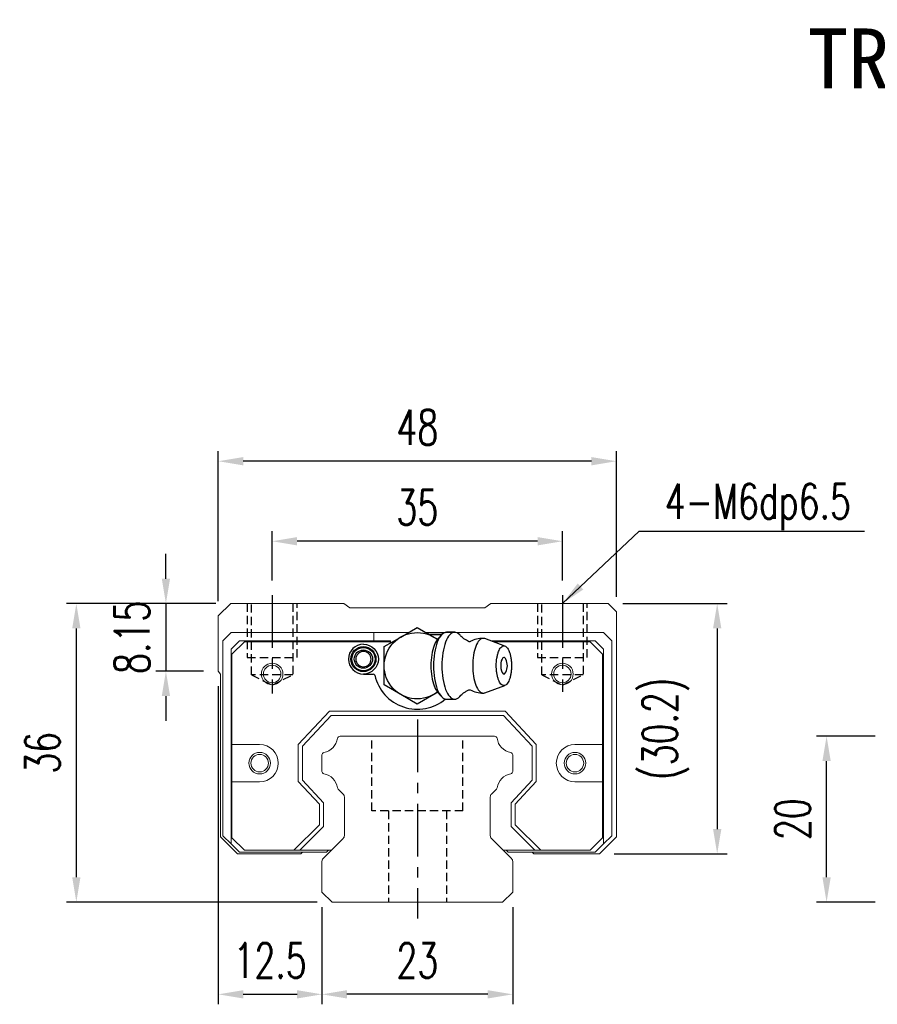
# Model space of a CAD drawing. Header units: millimetres. Extents: x 392 to 686, y 99 to 222.
# Tile 1 of 51: x 392 to 495, y 104 to 222. Entities that reach past the tile are written whole.
import ezdxf
from ezdxf.enums import TextEntityAlignment as Align

# ---------------------------------------------------------------- set-up
doc = ezdxf.new("R2010")
doc.units = ezdxf.units.MM
doc.header["$PDSIZE"] = -1
doc.linetypes.add('CENTER', pattern=[10.16, 6.35, -1.27, 1.27, -1.27])
doc.linetypes.add('DASHED', pattern=[0.75, 0.5, -0.25])
for name, color, linetype in [('2', 7, 'Continuous'), ('CHA', 7, 'Continuous'), ('CL', 1, 'CENTER'), ('DIM', 4, 'Continuous'), ('HID', 2, 'DASHED'), ('OUT', 3, 'Continuous')]:
    doc.layers.add(name, color=color, linetype=linetype)
doc.styles.add('DIM-7', font='SIMPLEX.shx', dxfattribs={"width": 0.7, "bigfont": 'chineset.shx'})
doc.styles.add('T', font='kaiu.ttf')
doc.dimstyles.new('CNS', dxfattribs={"dimtxt": 3.5, "dimasz": 2.5, "dimexe": 1, "dimexo": 1.5, "dimgap": 0.09, "dimtad": 0, "dimdsep": 46, "dimtxsty": 'DIM-7', "dimcen": 0.09, "dimclrd": 1, "dimclre": 1, "dimclrt": 4, "dimadec": 0, "dimazin": 0, "dimtfac": 1, "dimtix": 1, "dimtmove": 2, "dimatfit": 3, "dimfxl": 1, "dimtvp": 0.971429, "dimtolj": 1, "dimarcsym": 0})

# ---------------------------------------------------------------- blocks, each defined once
blk = doc.blocks.new('*D16')
at = {"layer": 'DEFPOINTS', "color": 0}
for p in [(488.86, 135.84), (496.52, 135.84), (496.52, 115.84)]:
    blk.add_point(p, dxfattribs=at)
at = {"layer": 'DIM', "color": 7, "lineweight": -2}
for p, q in [((494.72, 135.84), (487.66, 135.84)), ((488.86, 118.84), (488.86, 132.84)), ((494.72, 115.84), (487.66, 115.84))]:
    blk.add_line(p, q, dxfattribs=at)
at = {"layer": 'DIM', "color": 7}
for points in [[(488.36, 132.84), (489.36, 132.84), (488.86, 135.84)], [(488.36, 118.84), (489.36, 118.84), (488.86, 115.84)]]:
    blk.add_solid(points, dxfattribs=at)
at = {"layer": 'DIM', "color": 7, "insert": (484.78, 125.84), "char_height": 4.2, "attachment_point": 5, "rotation": 90, "style": 'DIM-7'}
blk.add_mtext('\\A1;20', dxfattribs=at)
blk = doc.blocks.new('*D19')
at = {"layer": 'DEFPOINTS', "color": 0}
for p in [(415.51, 169.01), (463.51, 150.84), (415.51, 150.34)]:
    blk.add_point(p, dxfattribs=at)
at = {"layer": 'DIM', "color": 7, "lineweight": -2}
for p, q in [((415.51, 152.14), (415.51, 170.21)), ((463.51, 152.64), (463.51, 170.21)), ((460.51, 169.01), (418.51, 169.01))]:
    blk.add_line(p, q, dxfattribs=at)
at = {"layer": 'DIM', "color": 7}
for points in [[(418.51, 169.51), (418.51, 168.51), (415.51, 169.01)], [(460.51, 169.51), (460.51, 168.51), (463.51, 169.01)]]:
    blk.add_solid(points, dxfattribs=at)
at = {"layer": 'DIM', "color": 7, "insert": (439.51, 173.09), "char_height": 4.2, "attachment_point": 5, "style": 'DIM-7'}
blk.add_mtext('\\A1;48', dxfattribs=at)
blk = doc.blocks.new('*D20')
at = {"layer": 'DEFPOINTS', "color": 0}
for p in [(422.01, 159.36), (422.01, 152.84), (457.01, 152.84)]:
    blk.add_point(p, dxfattribs=at)
at = {"layer": 'DIM', "color": 7, "lineweight": -2}
for p, q in [((422.01, 154.64), (422.01, 160.56)), ((457.01, 154.64), (457.01, 160.56)), ((454.01, 159.36), (425.01, 159.36))]:
    blk.add_line(p, q, dxfattribs=at)
at = {"layer": 'DIM', "color": 7}
for points in [[(425.01, 159.86), (425.01, 158.86), (422.01, 159.36)], [(454.01, 159.86), (454.01, 158.86), (457.01, 159.36)]]:
    blk.add_solid(points, dxfattribs=at)
at = {"layer": 'DIM', "color": 7, "insert": (439.51, 163.44), "char_height": 4.2, "attachment_point": 5, "style": 'DIM-7'}
blk.add_mtext('\\A1;35', dxfattribs=at)
blk = doc.blocks.new('*D21')
at = {"layer": 'DEFPOINTS', "color": 0}
for p in [(462.51, 151.84), (461.46, 121.64), (475.67, 121.64)]:
    blk.add_point(p, dxfattribs=at)
at = {"layer": 'DIM', "color": 7, "lineweight": -2}
for p, q in [((464.31, 151.84), (476.87, 151.84)), ((475.67, 148.84), (475.67, 124.64)), ((463.26, 121.64), (476.87, 121.64))]:
    blk.add_line(p, q, dxfattribs=at)
at = {"layer": 'DIM', "color": 7}
for points in [[(475.17, 148.84), (476.17, 148.84), (475.67, 151.84)], [(475.17, 124.64), (476.17, 124.64), (475.67, 121.64)]]:
    blk.add_solid(points, dxfattribs=at)
at = {"layer": 'DIM', "color": 7, "insert": (469.46, 136.74), "char_height": 4.2, "attachment_point": 5, "rotation": 90, "style": 'DIM-7'}
blk.add_mtext('\\A1;(30.2)', dxfattribs=at)
blk = doc.blocks.new('*D22')
at = {"layer": 'DEFPOINTS', "color": 0}
for p in [(428.01, 117.04), (451.01, 117.04), (428.01, 104.71)]:
    blk.add_point(p, dxfattribs=at)
at = {"layer": 'DIM', "color": 7, "lineweight": -2}
for p, q in [((428.01, 115.24), (428.01, 103.51)), ((451.01, 115.24), (451.01, 103.51)), ((448.01, 104.71), (431.01, 104.71))]:
    blk.add_line(p, q, dxfattribs=at)
at = {"layer": 'DIM', "color": 7}
for points in [[(431.01, 105.21), (431.01, 104.21), (428.01, 104.71)], [(448.01, 105.21), (448.01, 104.21), (451.01, 104.71)]]:
    blk.add_solid(points, dxfattribs=at)
at = {"layer": 'DIM', "color": 7, "insert": (439.51, 108.79), "char_height": 4.2, "attachment_point": 5, "style": 'DIM-7'}
blk.add_mtext('\\A1;23', dxfattribs=at)
blk = doc.blocks.new('*D23')
at = {"layer": 'DEFPOINTS', "color": 0}
for p in [(398.39, 151.84), (417.01, 151.84), (429.22, 115.84)]:
    blk.add_point(p, dxfattribs=at)
at = {"layer": 'DIM', "color": 7, "lineweight": -2}
for p, q in [((415.21, 151.84), (397.19, 151.84)), ((398.39, 118.84), (398.39, 148.84)), ((427.42, 115.84), (397.19, 115.84))]:
    blk.add_line(p, q, dxfattribs=at)
at = {"layer": 'DIM', "color": 7}
for points in [[(397.89, 148.84), (398.89, 148.84), (398.39, 151.84)], [(397.89, 118.84), (398.89, 118.84), (398.39, 115.84)]]:
    blk.add_solid(points, dxfattribs=at)
at = {"layer": 'DIM', "color": 7, "insert": (394.31, 133.84), "char_height": 4.2, "attachment_point": 5, "rotation": 90, "style": 'DIM-7'}
blk.add_mtext('\\A1;36', dxfattribs=at)
blk = doc.blocks.new('*D24')
at = {"layer": 'DEFPOINTS', "color": 0}
for p in [(417.01, 151.84), (409.19, 143.69), (415.51, 143.69)]:
    blk.add_point(p, dxfattribs=at)
at = {"layer": 'DIM', "color": 7, "lineweight": -2}
for p, q in [((409.19, 154.84), (409.19, 157.84)), ((415.21, 151.84), (407.99, 151.84)), ((409.19, 151.84), (409.19, 143.69)), ((413.71, 143.69), (407.99, 143.69)), ((409.19, 140.69), (409.19, 137.69))]:
    blk.add_line(p, q, dxfattribs=at)
at = {"layer": 'DIM', "color": 7}
for points in [[(408.69, 154.84), (409.69, 154.84), (409.19, 151.84)], [(408.69, 140.69), (409.69, 140.69), (409.19, 143.69)]]:
    blk.add_solid(points, dxfattribs=at)
at = {"layer": 'DIM', "color": 7, "insert": (405.11, 147.77), "char_height": 4.2, "attachment_point": 5, "rotation": 90, "style": 'DIM-7'}
blk.add_mtext('\\A1;8.15', dxfattribs=at)
blk = doc.blocks.new('*D25')
at = {"layer": 'DEFPOINTS', "color": 0}
for p in [(415.51, 143.69), (428.01, 117.04), (428.01, 104.71)]:
    blk.add_point(p, dxfattribs=at)
at = {"layer": 'DIM', "color": 7, "lineweight": -2}
for p, q in [((415.51, 141.89), (415.51, 103.51)), ((428.01, 115.24), (428.01, 103.51)), ((418.51, 104.71), (425.01, 104.71))]:
    blk.add_line(p, q, dxfattribs=at)
at = {"layer": 'DIM', "color": 7}
for points in [[(418.51, 105.21), (418.51, 104.21), (415.51, 104.71)], [(425.01, 105.21), (425.01, 104.21), (428.01, 104.71)]]:
    blk.add_solid(points, dxfattribs=at)
at = {"layer": 'DIM', "color": 7, "insert": (421.76, 108.79), "char_height": 4.2, "attachment_point": 5, "style": 'DIM-7'}
blk.add_mtext('\\A1;12.5', dxfattribs=at)

msp = doc.modelspace()

# ---------------------------------------------------------------- linework, layer by layer
at = {"layer": '2', "color": 0, "linetype": 'Continuous'}
for p, q in [((437.507, 147.809), (439.507, 148.963)), ((439.507, 148.963), (441.507, 147.809)), ((435.507, 146.654), (437.507, 147.809)), ((436.257, 147.087), (436.257, 147.345)), ((440.579, 148.345), (442.853, 148.345)), ((441.012, 148.095), (442.443, 148.095)), ((441.507, 147.809), (441.97, 147.542)), ((442.37, 148.018), (441.914, 147.476)), ((444.016, 148.386), (443.015, 148.386)), ((444.588, 148.095), (444.587, 148.095)), ((450.077, 146.721), (447.631, 147.612)), ((435.507, 144.345), (435.507, 146.654)), ((435.507, 142.035), (435.507, 144.345)), ((433.007, 143.345), (434.191, 143.345)), ((437.507, 140.881), (435.507, 142.035)), ((447.631, 141.078), (450.077, 141.969)), ((439.507, 139.726), (437.507, 140.881)), ((441.507, 140.881), (439.507, 139.726)), ((441.97, 141.147), (441.507, 140.881)), ((441.914, 141.214), (442.37, 140.671)), ((443.015, 140.303), (444.016, 140.303))]:
    msp.add_line(p, q, dxfattribs=at)
at = {"layer": '2', "color": 0, "linetype": 'Continuous', "extrusion": (0, 0, -1)}
for centre, radius, start, end in [((-439.507, 144.345), 4, 232.1994, 127.85546), ((-433.007, 145.145), 1.515, 270, 90), ((-433.007, 145.145), 1.4, 270, 90), ((-433.007, 145.145), 1.1, 270, 90), ((-433.007, 145.145), 1.8, 90, 270), ((-433.007, 145.145), 1.515, 90, 270), ((-433.007, 145.145), 1.4, 90, 270), ((-433.007, 145.145), 1.1, 90, 270)]:
    msp.add_arc(centre, radius, start, end, dxfattribs=at)
at = {"layer": '2', "color": 0, "linetype": 'Continuous'}
for centre, radius, start, end in [((447.453, 144.345), 3.3, 90, 118.26666), ((433.007, 145.145), 1.8, 90, 270), ((433.007, 145.145), 0.918, 90, 270), ((433.007, 145.145), 0.918, 270, 90), ((448.546, 144.345), 1.817, 334.63704, 25.36296), ((434.191, 143.145), 0.2, 12.71981, 90), ((439.507, 144.345), 5.25, 192.71981, 310.13982), ((447.453, 144.345), 3.3, 241.72374, 269.99834)]:
    msp.add_arc(centre, radius, start, end, dxfattribs=at)
for start_param, end_param in [(0, 3.8206669), (5.6040117, 6.2831853)]:
    msp.add_ellipse((449.947, 144.345), major_axis=(0, 1), ratio=0.382683, start_param=start_param, end_param=end_param, dxfattribs=at)
for points, knots in [([(441.918, 147.477), (441.775, 147.307), (441.643, 147.071), (441.287, 146.143), (441.145, 145.247), (441.145, 144.345)], [0, 0, 0, 0, 0.3133047, 0.3133047, 1, 1, 1, 1]), ([(443.015, 148.386), (442.61, 148.386), (442.207, 147.951), (441.635, 146.454), (441.468, 145.403), (441.468, 144.345)], [0, 0, 0, 0, 0.5, 0.5, 1, 1, 1, 1]), ([(444.622, 148.059), (444.431, 148.271), (444.224, 148.386), (443.611, 148.386), (443.209, 147.951), (442.636, 146.454), (442.469, 145.403), (442.469, 144.345)], [0, 0, 0, 0, 0.204178, 0.204178, 0.602089, 0.602089, 1, 1, 1, 1]), ([(445.706, 147.253), (445.607, 147.303), (445.406, 147.413), (445.135, 147.597), (444.901, 147.785), (444.733, 147.943), (444.653, 148.029), (444.625, 148.062)], [0, 0, 0, 0, 0.2043584, 0.4374743, 0.6573003, 0.8634903, 1, 1, 1, 1]), ([(447.627, 147.612), (447.57, 147.634), (447.511, 147.645), (447.122, 147.645), (446.794, 147.289), (446.326, 146.067), (446.19, 145.209), (446.19, 144.345)], [0, 0, 0, 0, 0.0810935, 0.0810935, 0.5405467, 0.5405467, 1, 1, 1, 1]), ([(445.888, 147.25), (445.888, 147.25), (445.888, 147.25), (445.844, 147.233), (445.769, 147.23), (445.714, 147.247), (445.709, 147.249), (445.708, 147.249)], [0, 0, 0, 0, 0.0733162, 0.3263169, 0.6168838, 0.8870475, 1, 1, 1, 1]), ([(449.029, 144.345), (449.029, 144.187), (449.041, 143.874), (449.093, 143.42), (449.179, 143.003), (449.294, 142.637), (449.434, 142.336), (449.594, 142.113), (449.767, 141.976), (449.947, 141.929), (450.128, 141.976), (450.301, 142.113), (450.461, 142.336), (450.601, 142.637), (450.716, 143.003), (450.801, 143.42), (450.854, 143.873), (450.872, 144.345), (450.854, 144.816), (450.801, 145.269), (450.716, 145.687), (450.601, 146.053), (450.461, 146.353), (450.301, 146.576), (450.128, 146.714), (449.947, 146.76), (449.767, 146.714), (449.594, 146.576), (449.434, 146.353), (449.294, 146.053), (449.179, 145.686), (449.065, 145.132), (449.029, 144.658), (449.029, 144.345)], [0, 0, 0, 0, 0.0312594, 0.0625188, 0.0937782, 0.1250376, 0.156297, 0.1875564, 0.2188159, 0.2500753, 0.2813347, 0.3125941, 0.3438535, 0.3751129, 0.4063723, 0.4376317, 0.4688911, 0.5001505, 0.5314099, 0.5626693, 0.5939287, 0.6251882, 0.6564476, 0.687707, 0.7189664, 0.7502258, 0.7814852, 0.8127446, 0.844004, 0.8752634, 0.9065228, 0.9377822, 1, 1, 1, 1]), ([(441.145, 144.345), (441.145, 143.443), (441.287, 142.547), (441.643, 141.618), (441.775, 141.382), (441.918, 141.212)], [0, 0, 0, 0, 0.6866953, 0.6866953, 1, 1, 1, 1]), ([(441.468, 144.345), (441.468, 143.287), (441.635, 142.235), (442.207, 140.739), (442.61, 140.303), (443.015, 140.303)], [0, 0, 0, 0, 0.5, 0.5, 1, 1, 1, 1]), ([(442.469, 144.345), (442.469, 143.287), (442.636, 142.235), (443.209, 140.739), (443.611, 140.303), (444.224, 140.303), (444.431, 140.418), (444.622, 140.631)], [0, 0, 0, 0, 0.3978318, 0.3978318, 0.7956637, 0.7956637, 1, 1, 1, 1]), ([(446.19, 144.345), (446.19, 143.481), (446.326, 142.622), (446.794, 141.4), (447.122, 141.045), (447.511, 141.045), (447.57, 141.056), (447.627, 141.077)], [0, 0, 0, 0, 0.4594533, 0.4594533, 0.9189065, 0.9189065, 1, 1, 1, 1]), ([(444.626, 140.628), (444.642, 140.648), (444.706, 140.719), (444.859, 140.867), (445.095, 141.063), (445.38, 141.261), (445.596, 141.381), (445.706, 141.437)], [0, 0, 0, 0, 0.0852239, 0.2986763, 0.5272696, 0.7723838, 1, 1, 1, 1]), ([(445.708, 141.44), (445.71, 141.441), (445.719, 141.445), (445.783, 141.461), (445.857, 141.455), (445.894, 141.436), (445.891, 141.438), (445.891, 141.438)], [0, 0, 0, 0, 0.1544133, 0.4194337, 0.7435623, 0.9927018, 1, 1, 1, 1])]:
    msp.add_open_spline(points, degree=3, knots=knots, dxfattribs=at)
at = {"layer": 'CL', "color": 0}
for p, q in [((422.007, 152.845), (422.007, 140.995)), ((457.007, 152.845), (457.007, 141.202)), ((439.515, 137.845), (439.515, 113.845))]:
    msp.add_line(p, q, dxfattribs=at)
at = {"layer": 'HID', "color": 0, "ltscale": 2}
for p, q in [((419.007, 151.845), (419.007, 145.345)), ((419.507, 143.245), (419.507, 151.845)), ((424.507, 151.845), (424.507, 143.245)), ((425.007, 145.345), (425.007, 151.845)), ((454.007, 151.845), (454.007, 145.345)), ((454.507, 143.245), (454.507, 151.845)), ((459.507, 151.845), (459.507, 143.245)), ((460.007, 145.345), (460.007, 151.845)), ((419.007, 145.345), (425.007, 145.345)), ((454.007, 145.345), (460.007, 145.345)), ((419.507, 143.245), (422.007, 141.995)), ((424.507, 143.245), (419.507, 143.245)), ((422.007, 141.995), (424.507, 143.245)), ((454.507, 143.245), (457.007, 141.995)), ((459.507, 143.245), (454.507, 143.245)), ((457.007, 141.995), (459.507, 143.245)), ((434.015, 126.845), (434.015, 135.845)), ((445.015, 126.845), (445.015, 135.845)), ((445.015, 126.845), (434.015, 126.845)), ((436.015, 126.845), (436.015, 115.845)), ((443.015, 126.845), (443.015, 115.845))]:
    msp.add_line(p, q, dxfattribs=at)
at = {"layer": 'OUT', "color": 0, "linetype": 'Continuous', "lineweight": 15}
for p, q in [((417.007, 151.845), (415.507, 150.345)), ((430.655, 151.845), (417.007, 151.845)), ((431.365, 151.345), (430.655, 151.845)), ((447.65, 151.345), (431.365, 151.345)), ((448.36, 151.845), (447.65, 151.345)), ((462.507, 151.845), (448.36, 151.845)), ((463.507, 150.845), (462.507, 151.845)), ((463.507, 123.695), (463.507, 150.845)), ((415.507, 150.345), (415.507, 143.695)), ((416.057, 147.345), (417.058, 148.345)), ((416.057, 123.845), (416.057, 147.345)), ((417.058, 148.345), (434.257, 148.345)), ((418.057, 147.345), (417.058, 146.345)), ((434.257, 147.345), (418.057, 147.345)), ((434.257, 148.345), (438.436, 148.345)), ((434.257, 148.345), (434.257, 147.345)), ((436.257, 147.345), (434.257, 147.345)), ((440.579, 148.345), (444.757, 148.345)), ((444.757, 148.345), (461.957, 148.345)), ((460.957, 147.345), (448.364, 147.345)), ((461.957, 146.345), (460.957, 147.345)), ((461.957, 148.345), (462.957, 147.345)), ((462.957, 147.345), (462.957, 123.845)), ((417.058, 146.345), (417.058, 122.845)), ((417.158, 145.745), (418.658, 147.245)), ((418.658, 147.245), (434.257, 147.245)), ((434.257, 147.245), (436.257, 147.245)), ((448.639, 147.245), (460.357, 147.245)), ((460.357, 147.245), (461.857, 145.745)), ((461.957, 122.845), (461.957, 146.345)), ((417.158, 134.844), (417.158, 145.745)), ((461.857, 145.745), (461.857, 134.844)), ((415.507, 143.695), (415.757, 143.32)), ((415.757, 143.32), (415.757, 123.695)), ((425.157, 134.825), (428.906, 138.845)), ((429.123, 138.345), (425.657, 134.628)), ((428.906, 138.845), (450.109, 138.845)), ((449.892, 138.345), (429.123, 138.345)), ((453.358, 134.628), (449.892, 138.345)), ((450.109, 138.845), (453.858, 134.825)), ((430.184, 135.845), (448.831, 135.845)), ((417.158, 130.344), (417.158, 134.844)), ((420.496, 134.844), (417.158, 134.844)), ((425.157, 130.363), (425.157, 134.825)), ((425.657, 134.628), (425.657, 130.56)), ((453.358, 130.56), (453.358, 134.628)), ((453.858, 134.825), (453.858, 130.363)), ((461.857, 134.844), (458.519, 134.844)), ((461.857, 134.844), (461.857, 130.344)), ((428.007, 131.604), (428.007, 133.584)), ((451.008, 133.584), (451.008, 131.604)), ((417.158, 130.344), (420.496, 130.344)), ((417.158, 123.595), (417.158, 130.344)), ((427.708, 127.629), (425.157, 130.363)), ((425.657, 130.56), (428.208, 127.826)), ((430.561, 128.871), (429.967, 129.465)), ((449.048, 129.465), (448.454, 128.871)), ((450.807, 127.826), (453.358, 130.56)), ((453.858, 130.363), (451.307, 127.629)), ((458.519, 130.344), (461.857, 130.344)), ((461.857, 130.344), (461.857, 123.595)), ((430.707, 123.852), (430.707, 128.518)), ((448.307, 128.518), (448.307, 123.852)), ((427.708, 125.17), (427.708, 127.629)), ((428.208, 127.826), (428.208, 124.963)), ((450.807, 124.963), (450.807, 127.826)), ((451.307, 127.629), (451.307, 125.17)), ((424.632, 122.095), (427.708, 125.17)), ((428.208, 124.963), (425.339, 122.095)), ((453.676, 122.095), (450.807, 124.963)), ((451.307, 125.17), (454.383, 122.095)), ((415.757, 123.695), (417.807, 121.645)), ((417.058, 122.845), (416.057, 123.845)), ((418.658, 122.095), (417.158, 123.595)), ((461.857, 123.595), (460.357, 122.095)), ((461.457, 121.645), (463.507, 123.695)), ((462.957, 123.845), (461.957, 122.845)), ((417.058, 122.845), (418.057, 121.845)), ((428.154, 121.091), (430.561, 123.498)), ((448.454, 123.498), (450.861, 121.091)), ((460.957, 121.845), (461.957, 122.845)), ((417.807, 121.645), (425.445, 121.645)), ((418.057, 121.845), (428.554, 121.845)), ((424.632, 122.095), (418.658, 122.095)), ((429.157, 122.095), (424.632, 122.095)), ((429.157, 122.095), (425.339, 122.095)), ((425.445, 121.645), (425.645, 121.845)), ((428.804, 122.095), (428.554, 121.845)), ((453.676, 122.095), (449.857, 122.095)), ((454.383, 122.095), (449.857, 122.095)), ((450.461, 121.845), (450.211, 122.095)), ((450.461, 121.845), (460.957, 121.845)), ((453.369, 121.845), (453.57, 121.645)), ((453.57, 121.645), (461.457, 121.645)), ((460.357, 122.095), (454.383, 122.095)), ((428.007, 117.045), (428.007, 120.738)), ((451.007, 120.738), (451.007, 117.045)), ((429.222, 115.845), (428.007, 117.045)), ((451.007, 117.045), (449.793, 115.845)), ((449.807, 115.845), (429.222, 115.845))]:
    msp.add_line(p, q, dxfattribs=at)
for centre, radius in [((422.007, 143.345), 1.3), ((422.007, 143.345), 1.05), ((457.007, 143.345), 1.3), ((457.007, 143.345), 1.05), ((420.496, 132.594), 1.3), ((420.496, 132.594), 1.05), ((458.519, 132.594), 1.3), ((458.519, 132.594), 1.05)]:
    msp.add_circle(centre, radius, dxfattribs=at)
for centre, radius, start, end in [((427.865, 135.886), 2.044, 280.87121, 351.61737), ((430.184, 135.545), 0.3, 90, 171.61737), ((448.831, 135.545), 0.3, 8.38263, 90), ((451.15, 135.886), 2.044, 188.38263, 259.12879), ((420.496, 132.594), 2.25, 270, 90), ((458.519, 132.594), 2.25, 90, 270), ((428.307, 133.584), 0.3, 100.87121, 180.00001), ((450.708, 133.584), 0.3, 359.99999, 79.12879), ((428.307, 131.604), 0.3, 179.99999, 259.12866), ((427.865, 129.302), 2.044, 9.2089, 79.12866), ((451.15, 129.302), 2.044, 100.87134, 170.79109), ((450.708, 131.604), 0.3, 280.87134, 0.00001), ((430.179, 129.677), 0.3, 189.20891, 225), ((448.836, 129.677), 0.3, 315, 350.79109), ((430.207, 128.518), 0.5, 0, 45), ((448.807, 128.518), 0.5, 135, 180.00001), ((430.207, 123.852), 0.5, 315, 360), ((448.807, 123.852), 0.5, 179.99999, 225), ((428.507, 120.738), 0.5, 135, 180.00001), ((450.507, 120.738), 0.5, 360, 45)]:
    msp.add_arc(centre, radius, start, end, dxfattribs=at)

# ---------------------------------------------------------------- texts
at = {"layer": 'CHA', "color": 7, "style": 'T'}
msp.add_text('TRC25VE', height=7.2, dxfattribs=at).set_placement((503.734, 217.605), align=Align.MIDDLE)
at = {"layer": 'DIM', "color": 0, "insert": (469.357, 160.68), "char_height": 4.2, "attachment_point": 7, "style": 'DIM-7'}
msp.add_mtext('\\A1;4-M6dp6.5', dxfattribs=at)

# ---------------------------------------------------------------- dimensions: what is measured, and where the dimension line sits
at = {"layer": 'DIM', "color": 0}
for base, p1, p2, picture, middle in [((415.507, 169.009), (463.507, 150.845), (415.507, 150.345), '*D19', (439.507, 173.089)), ((422.007, 159.361), (457.007, 152.845), (422.007, 152.845), '*D20', (439.507, 163.441)), ((428.007, 104.707), (415.507, 143.695), (428.007, 117.045), '*D25', (421.757, 108.787)), ((428.007, 104.707), (451.007, 117.045), (428.007, 117.045), '*D22', (439.507, 108.787))]:
    dim = msp.add_linear_dim(base=base, p1=p1, p2=p2, dimstyle='CNS', override={"dimscale": 1.2, "dimclrd": 7, "dimclre": 7, "dimclrt": 7, "dimtfill": 0}, dxfattribs=at)
    dim.commit()
    dim.dimension.update_dxf_attribs({"geometry": picture, "text_midpoint": middle})
for base, p1, p2, picture, middle in [((409.194, 143.695), (417.007, 151.845), (415.507, 143.695), '*D24', (405.114, 147.77)), ((398.395, 151.845), (429.222, 115.845), (417.007, 151.845), '*D23', (394.315, 133.845)), ((488.856, 135.845), (496.517, 115.845), (496.517, 135.845), '*D16', (484.776, 125.845))]:
    dim = msp.add_linear_dim(base=base, p1=p1, p2=p2, angle=90, dimstyle='CNS', override={"dimscale": 1.2, "dimclrd": 7, "dimclre": 7, "dimclrt": 7, "dimtfill": 0}, dxfattribs=at)
    dim.commit()
    dim.dimension.update_dxf_attribs({"geometry": picture, "text_midpoint": middle})
dim = msp.add_linear_dim(base=(475.673, 121.645), p1=(462.507, 151.845), p2=(461.457, 121.645), angle=90, text='(<>)', dimstyle='CNS', override={"dimscale": 1.2, "dimclrd": 7, "dimclre": 7, "dimclrt": 7, "dimtfill": 0}, dxfattribs=at)
dim.commit()
dim.dimension.update_dxf_attribs({"geometry": '*D21', "text_midpoint": (469.456, 136.745)})

# ---------------------------------------------------------------- leaders
at = {"layer": 'DIM', "color": 0, "annotation_type": 0, "has_hookline": 1, "hookline_direction": 0, "text_width": 24.08}
msp.add_leader([(457.007, 151.845), (466.249, 160.572), (469.249, 160.572)], dimstyle='CNS', override={"dimscale": 1.2, "dimgap": 0.09, "dimtad": 1, "dimclrd": 7, "dimclre": 4}, dxfattribs=at)

doc.saveas('drawing.dxf')
